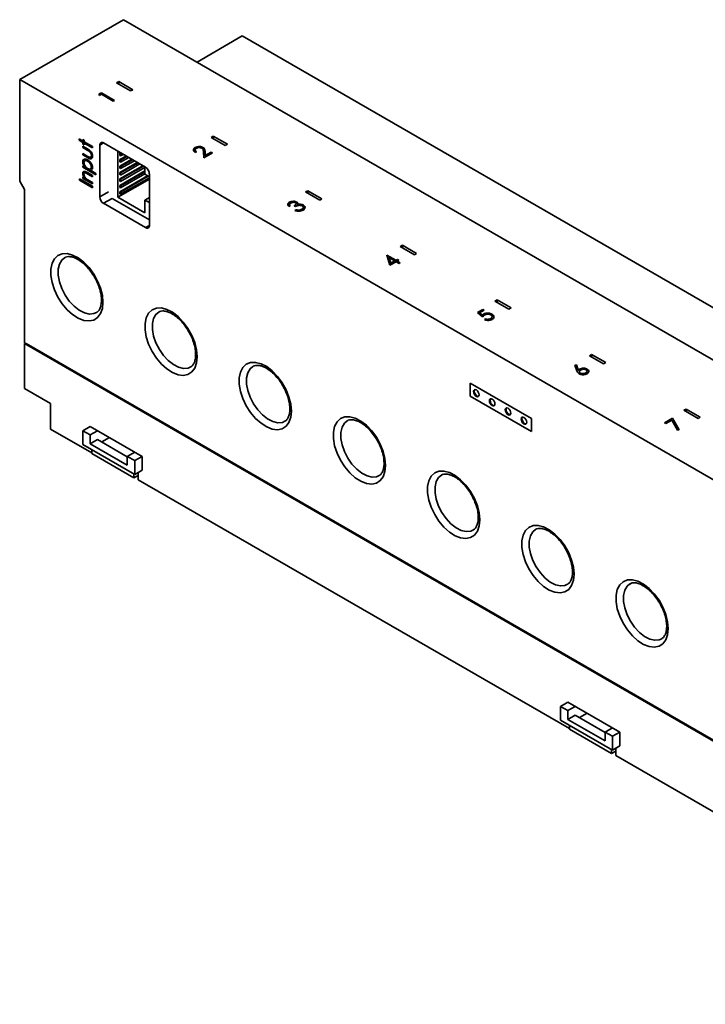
# Paper-space layout 'Blatt1' of a CAD drawing. Header units: millimetres. Extents: x 5 to 589, y 4 to 401.
# Tile 1 of 8: x 5 to 136, y 14 to 201. Entities that reach past the tile are written whole.
import ezdxf

# ---------------------------------------------------------------- set-up
doc = ezdxf.new("R2010")
doc.units = ezdxf.units.MM

psp = doc.layouts.new('Blatt1')

# ---------------------------------------------------------------- linework, layer by layer
at = {"color": 7, "linetype": 'Continuous', "lineweight": 35}
for p, q in [((4.97, 190.01), (24.76, 201.44)), ((239.72, 77.35), (24.76, 201.44)), ((47.39, 198.34), (38.77, 193.36)), ((47.39, 198.34), (262.35, 74.24)), ((4.97, 190.01), (4.97, 170.66)), ((219.93, 65.92), (4.97, 190.01)), ((23.85, 189.64), (23.42, 189.4)), ((23.42, 189.4), (26.11, 187.85)), ((26.53, 188.09), (23.85, 189.64)), ((23.85, 189.15), (23.85, 189.64)), ((26.11, 187.85), (26.53, 188.09)), ((20.08, 187.23), (20.54, 187.49)), ((20.19, 187), (20.08, 187.23)), ((20.11, 187.16), (20.54, 187.41)), ((20.57, 187.22), (20.19, 187)), ((20.54, 187.49), (23.01, 186.06)), ((20.54, 187.41), (20.54, 187.49)), ((20.54, 187.41), (22.94, 186.02)), ((22.79, 185.93), (20.57, 187.22)), ((23.01, 186.06), (22.79, 185.93)), ((16.29, 178.71), (17.02, 178.29)), ((16.29, 178.45), (16.29, 178.71)), ((16.36, 178.49), (16.29, 178.45)), ((17.02, 178.03), (16.29, 178.45)), ((16.36, 178.49), (16.36, 178.67)), ((17.09, 178.07), (16.36, 178.49)), ((17.02, 178.62), (17.24, 178.49)), ((17.02, 178.29), (17.02, 178.62)), ((17.09, 178.33), (17.09, 178.58)), ((17.24, 178.49), (17.24, 178.16)), ((41.88, 179.24), (41.45, 178.99)), ((41.45, 178.99), (44.14, 177.44)), ((44.56, 177.68), (41.88, 179.24)), ((41.88, 178.75), (41.88, 179.24)), ((17.09, 178.33), (17.02, 178.29)), ((17.09, 178.07), (17.02, 178.03)), ((17.02, 177.7), (17.02, 178.03)), ((17.09, 177.74), (17.02, 177.7)), ((17.24, 177.57), (17.02, 177.7)), ((17.02, 177.3), (17.9, 176.79)), ((17.02, 177.04), (17.02, 177.3)), ((17.09, 177.08), (17.02, 177.04)), ((17.85, 176.56), (17.02, 177.04)), ((17.09, 177.74), (17.09, 178.07)), ((17.24, 177.65), (17.09, 177.74)), ((17.09, 177.08), (17.09, 177.26)), ((17.93, 176.6), (17.09, 177.08)), ((17.24, 178.16), (18.82, 177.24)), ((17.31, 177.94), (17.24, 177.9)), ((17.24, 177.9), (17.24, 177.57)), ((18.82, 176.99), (17.24, 177.9)), ((18.82, 177.07), (17.31, 177.94)), ((17.93, 176.6), (17.85, 176.56)), ((18.82, 177.24), (18.82, 176.99)), ((20.95, 177.93), (20.24, 177.52)), ((20.24, 177.52), (20.24, 167.64)), ((28.97, 173.3), (20.95, 177.93)), ((38.43, 176.99), (38.43, 177.07)), ((39.91, 177), (39.91, 177.08)), ((44.14, 177.44), (44.56, 177.68)), ((17.02, 175.91), (17.85, 175.42)), ((17.02, 175.65), (17.02, 175.91)), ((17.09, 175.69), (17.02, 175.65)), ((17.88, 175.15), (17.02, 175.65)), ((17.09, 175.69), (17.09, 175.87)), ((17.95, 175.19), (17.09, 175.69)), ((17.95, 175.19), (17.88, 175.15)), ((18.37, 176.31), (18.3, 176.27)), ((18.49, 175.22), (18.58, 175.27)), ((18.7, 175.58), (18.63, 175.54)), ((23.67, 176.36), (23.67, 167.58)), ((24.2, 176.05), (24.07, 175.98)), ((24.07, 175.98), (24.07, 175.57)), ((24.21, 175.9), (24.07, 175.98)), ((24.21, 175.49), (24.07, 175.57)), ((25.26, 175.44), (24.07, 174.75)), ((26.32, 174.83), (24.07, 173.53)), ((24.07, 174.75), (24.07, 174.34)), ((24.21, 174.67), (24.07, 174.75)), ((24.34, 175.97), (24.21, 175.9)), ((24.21, 175.9), (24.21, 175.49)), ((24.21, 175.49), (24.69, 175.76)), ((25.4, 175.36), (24.21, 174.67)), ((24.21, 174.26), (25.75, 175.15)), ((26.46, 174.74), (24.21, 173.45)), ((24.21, 174.67), (24.21, 174.26)), ((38.67, 176.26), (38.44, 176.13)), ((40.06, 175.09), (40, 176.23)), ((41.74, 176.06), (40.06, 175.09)), ((40.3, 176.28), (40.34, 175.54)), ((40.3, 176.2), (40.3, 176.28)), ((40.3, 176.2), (40.34, 175.46)), ((40.34, 175.54), (41.49, 176.2)), ((40.34, 175.46), (41.49, 176.12)), ((40.34, 175.46), (40.34, 175.54)), ((41.49, 176.2), (41.74, 176.06)), ((41.49, 176.12), (41.49, 176.2)), ((41.49, 176.12), (41.67, 176.02)), ((17.06, 174.35), (16.98, 174.31)), ((17.02, 173.56), (17.35, 173.37)), ((17.02, 173.3), (17.02, 173.56)), ((17.09, 173.35), (17.02, 173.3)), ((19.49, 171.88), (17.02, 173.3)), ((17.09, 173.35), (17.09, 173.52)), ((19.49, 171.96), (17.09, 173.35)), ((17.42, 173.41), (17.35, 173.37)), ((17.99, 174.51), (17.92, 174.47)), ((18.77, 172.86), (18.57, 172.75)), ((18.7, 173.38), (18.63, 173.34)), ((24.21, 174.26), (24.07, 174.34)), ((24.07, 172.3), (27.38, 174.21)), ((24.07, 171.08), (28.44, 173.6)), ((24.07, 173.53), (24.07, 173.12)), ((24.21, 173.45), (24.07, 173.53)), ((24.21, 173.04), (24.07, 173.12)), ((24.21, 173.04), (26.82, 174.54)), ((24.21, 172.22), (27.52, 174.13)), ((27.88, 173.93), (24.21, 171.81)), ((24.21, 171), (28.58, 173.52)), ((24.21, 173.45), (24.21, 173.04)), ((28.83, 173.25), (24.21, 170.59)), ((28.83, 171.95), (28.83, 173.38)), ((16.35, 171.09), (18.82, 169.66)), ((16.35, 170.83), (16.35, 171.09)), ((16.42, 170.87), (16.42, 171.05)), ((17.06, 172.18), (16.98, 172.14)), ((17.02, 171.44), (17.34, 171.25)), ((17.02, 171.18), (17.02, 171.44)), ((17.09, 171.22), (17.02, 171.18)), ((18.82, 170.14), (17.02, 171.18)), ((17.09, 171.22), (17.09, 171.4)), ((18.82, 170.22), (17.09, 171.22)), ((17.39, 172.27), (17.3, 172.22)), ((17.41, 171.29), (17.34, 171.25)), ((17.63, 172.25), (17.56, 172.21)), ((17.9, 172.28), (18.82, 171.75)), ((18.04, 172.02), (17.97, 171.98)), ((18.82, 171.49), (17.97, 171.98)), ((18.82, 171.57), (18.04, 172.02)), ((18.57, 172.75), (18.5, 172.71)), ((18.5, 172.71), (19.49, 172.13)), ((18.82, 171.75), (18.82, 171.49)), ((19.49, 172.13), (19.49, 171.88)), ((29.68, 171.05), (23.67, 167.58)), ((24.07, 169.85), (28.83, 172.6)), ((24.07, 171.89), (24.07, 172.3)), ((24.21, 172.22), (24.07, 172.3)), ((24.21, 171.81), (24.07, 171.89)), ((24.07, 168.63), (29.33, 171.66)), ((24.07, 170.67), (24.07, 171.08)), ((24.21, 171), (24.07, 171.08)), ((24.21, 169.77), (28.83, 172.44)), ((24.21, 171.81), (24.21, 172.22)), ((28.83, 172.03), (24.21, 169.36)), ((24.21, 168.55), (29.47, 171.58)), ((29.68, 171.29), (24.21, 168.14)), ((24.21, 170.59), (24.21, 171)), ((29.68, 171.46), (28.83, 171.95)), ((29.68, 162.19), (29.68, 172.07)), ((4.97, 170.66), (5.88, 169.07)), ((5.88, 169.07), (5.88, 139.84)), ((16.42, 170.87), (16.35, 170.83)), ((18.82, 169.4), (16.35, 170.83)), ((18.82, 169.48), (16.42, 170.87)), ((18.17, 170.77), (18.82, 170.39)), ((18.82, 170.39), (18.82, 170.14)), ((18.82, 169.66), (18.82, 169.4)), ((24.21, 170.59), (24.07, 170.67)), ((24.07, 169.45), (24.07, 169.85)), ((24.21, 169.77), (24.07, 169.85)), ((24.21, 169.36), (24.07, 169.45)), ((24.21, 169.36), (24.21, 169.77)), ((21.87, 168.58), (20.24, 167.64)), ((22.57, 167.35), (20.95, 166.42)), ((22.57, 167.35), (29.68, 163.25)), ((23.67, 167.58), (28.83, 164.6)), ((24.07, 168.22), (24.07, 168.63)), ((24.21, 168.55), (24.07, 168.63)), ((24.21, 168.14), (24.07, 168.22)), ((24.21, 168.14), (24.21, 168.55)), ((29.68, 167.54), (28.83, 167.05)), ((59.91, 168.83), (59.48, 168.58)), ((59.48, 168.58), (62.17, 167.03)), ((62.59, 167.27), (59.91, 168.83)), ((59.91, 168.34), (59.91, 168.83)), ((62.17, 167.03), (62.59, 167.27)), ((20.95, 166.42), (28.97, 161.78)), ((28.83, 164.6), (28.83, 167.05)), ((28.83, 167.05), (29.68, 166.56)), ((56.51, 165.96), (56.28, 165.83)), ((56.39, 166.54), (56.39, 166.62)), ((56.42, 166.19), (56.42, 166.09)), ((56.42, 166.1), (56.48, 165.94)), ((57.55, 165.79), (57.3, 165.94)), ((57.66, 166.26), (57.66, 166.36)), ((57.75, 166.59), (57.75, 166.67)), ((57.97, 166.13), (57.97, 166.21)), ((58.45, 166.16), (58.45, 166.24)), ((58.73, 165.18), (58.73, 165.27)), ((59.04, 165.99), (59.04, 166.07)), ((57.43, 165.06), (57.65, 165.19)), ((57.52, 165.03), (57.65, 165.11)), ((57.65, 165.11), (57.65, 165.19)), ((58.19, 165.02), (58.19, 165.1)), ((29.68, 162.19), (28.97, 161.78)), ((77.94, 158.42), (77.51, 158.17)), ((77.51, 158.17), (80.2, 156.62)), ((80.63, 156.87), (77.94, 158.42)), ((77.94, 157.93), (77.94, 158.42)), ((74.94, 156.51), (74.98, 156.54)), ((75.55, 154.6), (74.94, 156.51)), ((74.96, 156.44), (74.98, 156.46)), ((74.98, 156.54), (76.7, 155.55)), ((74.98, 156.46), (74.98, 156.54)), ((74.98, 156.46), (76.7, 155.47)), ((75.4, 156.04), (75.74, 155)), ((76.47, 155.42), (75.4, 156.04)), ((75.4, 155.96), (75.4, 156.04)), ((75.4, 155.96), (75.74, 154.91)), ((80.2, 156.62), (80.63, 156.87)), ((76.73, 155.27), (75.55, 154.6)), ((75.74, 155), (76.47, 155.42)), ((75.74, 154.91), (76.47, 155.34)), ((75.74, 154.91), (75.74, 155)), ((76.47, 155.34), (76.47, 155.42)), ((76.7, 155.55), (76.98, 155.71)), ((76.7, 155.47), (76.98, 155.63)), ((76.7, 155.47), (76.7, 155.55)), ((77.3, 154.94), (76.73, 155.27)), ((77.24, 155.57), (76.95, 155.4)), ((76.95, 155.4), (77.52, 155.07)), ((76.95, 155.32), (76.95, 155.4)), ((76.95, 155.32), (77.45, 155.03)), ((76.98, 155.71), (77.24, 155.57)), ((76.98, 155.63), (76.98, 155.71)), ((76.98, 155.63), (77.16, 155.53)), ((77.52, 155.07), (77.3, 154.94)), ((95.97, 148.01), (95.55, 147.76)), ((95.55, 147.76), (98.23, 146.21)), ((98.66, 146.46), (95.97, 148.01)), ((95.97, 147.52), (95.97, 148.01)), ((92.22, 145.6), (93.24, 146.18)), ((93.2, 144.74), (92.22, 145.6)), ((92.28, 145.55), (93.24, 146.1)), ((93.49, 146.04), (92.65, 145.55)), ((92.65, 145.55), (93.17, 145.1)), ((92.65, 145.47), (92.65, 145.55)), ((92.65, 145.47), (93.17, 145.02)), ((93.17, 145.02), (93.17, 145.1)), ((93.24, 146.18), (93.49, 146.04)), ((93.24, 146.1), (93.24, 146.18)), ((93.24, 146.1), (93.42, 146)), ((93.41, 145.21), (93.41, 145.3)), ((95, 145.2), (95, 145.28)), ((98.23, 146.21), (98.66, 146.46)), ((93.55, 144.24), (93.78, 144.37)), ((93.64, 144.21), (93.78, 144.29)), ((93.78, 144.29), (93.78, 144.37)), ((94.77, 144.35), (94.77, 144.43)), ((220.84, 15.74), (5.88, 139.84)), ((6.03, 139.75), (5.88, 139.67)), ((5.88, 139.67), (220.84, 15.58)), ((5.88, 139.67), (5.88, 131.1)), ((6.17, 139.67), (220.84, 15.74)), ((6.17, 139.67), (6.17, 139.67)), ((114, 137.6), (113.58, 137.35)), ((113.58, 137.35), (116.26, 135.8)), ((116.69, 136.05), (114, 137.6)), ((114, 137.11), (114, 137.6)), ((110.79, 135.57), (111.1, 135.59)), ((111.18, 134.5), (110.79, 135.57)), ((110.82, 135.49), (111.1, 135.51)), ((111.1, 135.59), (111.44, 134.64)), ((111.1, 135.51), (111.1, 135.59)), ((111.1, 135.51), (111.44, 134.56)), ((116.26, 135.8), (116.69, 136.05)), ((111.44, 134.56), (111.44, 134.64)), ((111.68, 134.72), (111.68, 134.8)), ((111.85, 133.96), (111.85, 134.04)), ((112.89, 133.99), (112.89, 134.07)), ((113.14, 134.72), (113.14, 134.8)), ((102.51, 125.37), (90.84, 132.11)), ((90.84, 132.11), (90.84, 129.66)), ((10.83, 128.24), (5.88, 131.1)), ((90.84, 129.66), (102.51, 122.92)), ((10.83, 123.34), (10.83, 128.24)), ((132.03, 127.19), (131.61, 126.94)), ((131.61, 126.94), (134.3, 125.39)), ((134.72, 125.64), (132.03, 127.19)), ((132.03, 126.7), (132.03, 127.19)), ((102.51, 122.92), (102.51, 125.37)), ((127.9, 124.56), (129.43, 125.44)), ((128.16, 124.41), (127.9, 124.56)), ((127.97, 124.52), (129.43, 125.36)), ((129.3, 125.08), (128.16, 124.41)), ((130.37, 123.17), (129.3, 125.08)), ((129.43, 125.44), (130.66, 123.22)), ((129.43, 125.36), (129.43, 125.44)), ((129.43, 125.36), (130.62, 123.22)), ((134.3, 125.39), (134.72, 125.64)), ((18.69, 118.81), (10.83, 123.34)), ((18.4, 123.87), (16.99, 123.06)), ((16.99, 120.44), (16.99, 123.06)), ((16.99, 123.06), (18.4, 122.24)), ((28.3, 118.16), (18.4, 123.87)), ((19.81, 123.06), (18.4, 122.24)), ((18.4, 120.55), (18.4, 122.24)), ((130.66, 123.22), (130.37, 123.17)), ((26.89, 114.73), (16.99, 120.44)), ((18.4, 120.55), (19.81, 121.36)), ((25.47, 116.46), (18.4, 120.55)), ((25.47, 118.1), (19.81, 121.36)), ((22.08, 121.75), (20.61, 120.9)), ((18.69, 119.46), (18.69, 118.73)), ((18.69, 118.73), (26.75, 114.08)), ((25.47, 118.16), (26.89, 118.97)), ((25.47, 116.46), (25.47, 118.16)), ((25.47, 118.16), (26.89, 117.34)), ((28.3, 118.16), (26.89, 117.34)), ((26.89, 117.34), (26.89, 114.73)), ((28.3, 115.55), (28.3, 118.16)), ((26.75, 114.81), (26.75, 114.08)), ((28.3, 115.55), (26.89, 114.73)), ((27.52, 113.71), (27.52, 115.1)), ((27.52, 114.52), (26.75, 114.08)), ((109.76, 66.23), (27.52, 113.71)), ((109.48, 71.3), (108.06, 70.48)), ((108.06, 67.87), (108.06, 70.48)), ((108.06, 70.48), (109.48, 69.66)), ((119.38, 65.58), (109.48, 71.3)), ((110.89, 70.48), (109.48, 69.66)), ((109.48, 67.97), (109.48, 69.66)), ((117.96, 62.15), (108.06, 67.87)), ((109.48, 67.97), (110.89, 68.79)), ((116.55, 63.89), (109.48, 67.97)), ((116.55, 65.52), (110.89, 68.79)), ((113.15, 69.17), (111.69, 68.33)), ((109.76, 66.89), (109.76, 66.15)), ((109.76, 66.15), (117.82, 61.5)), ((116.55, 65.58), (117.96, 66.4)), ((116.55, 63.89), (116.55, 65.58)), ((116.55, 65.58), (117.96, 64.77)), ((119.38, 65.58), (117.96, 64.77)), ((117.96, 64.77), (117.96, 62.15)), ((119.38, 62.97), (119.38, 65.58)), ((117.82, 62.23), (117.82, 61.5)), ((119.38, 62.97), (117.96, 62.15)), ((118.6, 61.13), (118.6, 62.52)), ((118.6, 61.95), (117.82, 61.5)), ((200.84, 13.66), (118.6, 61.13))]:
    psp.add_line(p, q, dxfattribs=at)
at = {"color": 7, "linetype": 'Continuous', "lineweight": 35, "flags": 128}
for points in [[(20.84, 147.53), (20.72, 146.36), (20.38, 145.38), (19.82, 144.64), (19.08, 144.16), (18.19, 143.98), (17.19, 144.09), (16.12, 144.51), (15.05, 145.2), (14.01, 146.13), (13.06, 147.26), (12.24, 148.54), (11.58, 149.91), (11.13, 151.3), (10.9, 152.65), (10.9, 153.89), (11.13, 154.98), (11.58, 155.84), (12.24, 156.46), (13.06, 156.79), (14.01, 156.82), (15.05, 156.56), (16.12, 156), (17.19, 155.19), (18.19, 154.15), (19.08, 152.93), (19.82, 151.6), (20.38, 150.22), (20.72, 148.84), (20.84, 147.53)], [(13.51, 156.04), (12.99, 155.6), (12.54, 154.83), (12.31, 153.85), (12.31, 152.7), (12.54, 151.45), (12.99, 150.17), (13.63, 148.92), (14.42, 147.78), (15.33, 146.79), (16.31, 146.03), (17.3, 145.52), (18.26, 145.3), (19.12, 145.38), (19.62, 145.6)], [(38.8, 137.16), (38.68, 135.99), (38.34, 135.01), (37.78, 134.27), (37.04, 133.79), (36.15, 133.61), (35.15, 133.73), (34.09, 134.14), (33.01, 134.83), (31.97, 135.76), (31.02, 136.89), (30.2, 138.17), (29.54, 139.54), (29.09, 140.93), (28.86, 142.28), (28.86, 143.53), (29.09, 144.61), (29.54, 145.48), (30.2, 146.09), (31.02, 146.42), (31.97, 146.46), (33.01, 146.19), (34.09, 145.63), (35.15, 144.82), (36.15, 143.78), (37.04, 142.57), (37.78, 141.23), (38.34, 139.85), (38.68, 138.47), (38.8, 137.16)], [(31.47, 145.67), (30.95, 145.23), (30.5, 144.46), (30.27, 143.48), (30.27, 142.33), (30.5, 141.08), (30.95, 139.8), (31.59, 138.55), (32.38, 137.41), (33.3, 136.43), (34.27, 135.66), (35.27, 135.16), (36.22, 134.94), (37.08, 135.01), (37.58, 135.23)], [(56.76, 126.8), (56.64, 125.63), (56.3, 124.64), (55.74, 123.9), (55, 123.42), (54.11, 123.24), (53.11, 123.36), (52.05, 123.77), (50.97, 124.46), (49.93, 125.39), (48.98, 126.52), (48.16, 127.8), (47.5, 129.17), (47.05, 130.56), (46.82, 131.91), (46.82, 133.16), (47.05, 134.24), (47.5, 135.11), (48.16, 135.72), (48.98, 136.05), (49.93, 136.09), (50.97, 135.82), (52.05, 135.27), (53.11, 134.45), (54.11, 133.41), (55, 132.2), (55.74, 130.87), (56.3, 129.48), (56.64, 128.1), (56.76, 126.8)], [(49.43, 135.31), (48.91, 134.86), (48.46, 134.09), (48.23, 133.11), (48.23, 131.96), (48.46, 130.71), (48.91, 129.43), (49.55, 128.18), (50.34, 127.04), (51.26, 126.06), (52.23, 125.29), (53.23, 124.79), (54.18, 124.57), (55.04, 124.64), (55.54, 124.86)], [(92.55, 129.9), (92.51, 130.16), (92.39, 130.42), (92.22, 130.65), (92.02, 130.82), (91.82, 130.89), (91.64, 130.85), (91.53, 130.72), (91.49, 130.51), (91.53, 130.25), (91.64, 129.99), (91.82, 129.75), (92.02, 129.59), (92.22, 129.52), (92.39, 129.55), (92.51, 129.69), (92.55, 129.9)], [(91.72, 130.88), (91.67, 130.8), (91.63, 130.59), (91.67, 130.33), (91.78, 130.07), (91.96, 129.84), (92.16, 129.67), (92.36, 129.6), (92.46, 129.61)], [(95.57, 128.15), (95.53, 128.41), (95.42, 128.67), (95.24, 128.91), (95.04, 129.07), (94.84, 129.14), (94.67, 129.11), (94.55, 128.98), (94.51, 128.76), (94.55, 128.51), (94.67, 128.24), (94.84, 128.01), (95.04, 127.85), (95.24, 127.78), (95.42, 127.81), (95.53, 127.94), (95.57, 128.15)], [(94.74, 129.14), (94.69, 129.06), (94.65, 128.85), (94.69, 128.59), (94.81, 128.32), (94.98, 128.09), (95.18, 127.93), (95.39, 127.86), (95.48, 127.86)], [(98.6, 126.41), (98.56, 126.66), (98.44, 126.93), (98.27, 127.16), (98.07, 127.33), (97.86, 127.4), (97.69, 127.36), (97.58, 127.23), (97.54, 127.02), (97.58, 126.76), (97.69, 126.5), (97.86, 126.26), (98.07, 126.1), (98.27, 126.03), (98.44, 126.06), (98.56, 126.2), (98.6, 126.41)], [(97.77, 127.39), (97.72, 127.31), (97.68, 127.1), (97.72, 126.84), (97.83, 126.58), (98, 126.35), (98.21, 126.18), (98.41, 126.11), (98.5, 126.12)], [(74.72, 116.43), (74.6, 115.26), (74.26, 114.28), (73.7, 113.53), (72.96, 113.05), (72.07, 112.87), (71.07, 112.99), (70.01, 113.4), (68.93, 114.09), (67.89, 115.02), (66.94, 116.16), (66.12, 117.44), (65.46, 118.8), (65.01, 120.19), (64.78, 121.54), (64.78, 122.79), (65.01, 123.87), (65.46, 124.74), (66.12, 125.35), (66.94, 125.69), (67.89, 125.72), (68.93, 125.45), (70.01, 124.9), (71.07, 124.08), (72.07, 123.04), (72.96, 121.83), (73.7, 120.5), (74.26, 119.11), (74.6, 117.73), (74.72, 116.43)], [(67.39, 124.94), (66.87, 124.49), (66.42, 123.72), (66.19, 122.74), (66.19, 121.59), (66.42, 120.34), (66.87, 119.06), (67.51, 117.82), (68.3, 116.67), (69.22, 115.69), (70.19, 114.93), (71.19, 114.42), (72.14, 114.2), (73, 114.28), (73.5, 114.49)], [(101.62, 124.66), (101.58, 124.92), (101.46, 125.18), (101.29, 125.42), (101.09, 125.58), (100.89, 125.65), (100.71, 125.62), (100.6, 125.48), (100.56, 125.27), (100.6, 125.02), (100.71, 124.75), (100.89, 124.52), (101.09, 124.35), (101.29, 124.28), (101.46, 124.32), (101.58, 124.45), (101.62, 124.66)], [(100.79, 125.65), (100.74, 125.57), (100.7, 125.36), (100.74, 125.1), (100.86, 124.83), (101.03, 124.6), (101.23, 124.44), (101.43, 124.37), (101.53, 124.37)], [(92.68, 106.06), (92.57, 104.89), (92.22, 103.91), (91.67, 103.16), (90.92, 102.69), (90.03, 102.5), (89.03, 102.62), (87.97, 103.03), (86.89, 103.72), (85.85, 104.65), (84.9, 105.79), (84.08, 107.07), (83.43, 108.44), (82.97, 109.83), (82.74, 111.18), (82.74, 112.42), (82.97, 113.5), (83.43, 114.37), (84.08, 114.99), (84.9, 115.32), (85.85, 115.35), (86.89, 115.08), (87.97, 114.53), (89.03, 113.71), (90.03, 112.68), (90.92, 111.46), (91.67, 110.13), (92.22, 108.74), (92.57, 107.36), (92.68, 106.06)], [(85.35, 114.57), (84.83, 114.12), (84.38, 113.36), (84.15, 112.37), (84.15, 111.22), (84.38, 109.98), (84.83, 108.69), (85.47, 107.45), (86.26, 106.3), (87.18, 105.32), (88.16, 104.56), (89.15, 104.05), (90.1, 103.83), (90.96, 103.91), (91.46, 104.12)], [(110.64, 95.69), (110.53, 94.52), (110.18, 93.54), (109.63, 92.79), (108.88, 92.32), (107.99, 92.13), (106.99, 92.25), (105.93, 92.66), (104.85, 93.35), (103.81, 94.29), (102.86, 95.42), (102.04, 96.7), (101.39, 98.07), (100.93, 99.46), (100.7, 100.81), (100.7, 102.05), (100.93, 103.13), (101.39, 104), (102.04, 104.62), (102.86, 104.95), (103.81, 104.98), (104.85, 104.71), (105.93, 104.16), (106.99, 103.35), (107.99, 102.31), (108.88, 101.09), (109.63, 99.76), (110.18, 98.37), (110.53, 97), (110.64, 95.69)], [(103.31, 104.2), (102.79, 103.75), (102.34, 102.99), (102.12, 102), (102.12, 100.86), (102.34, 99.61), (102.79, 98.33), (103.43, 97.08), (104.23, 95.93), (105.14, 94.95), (106.12, 94.19), (107.11, 93.68), (108.06, 93.46), (108.92, 93.54), (109.42, 93.76)], [(128.6, 85.32), (128.49, 84.15), (128.14, 83.17), (127.59, 82.43), (126.85, 81.95), (125.95, 81.77), (124.95, 81.88), (123.89, 82.3), (122.81, 82.99), (121.77, 83.92), (120.82, 85.05), (120, 86.33), (119.35, 87.7), (118.89, 89.09), (118.66, 90.44), (118.66, 91.68), (118.89, 92.77), (119.35, 93.63), (120, 94.25), (120.82, 94.58), (121.77, 94.61), (122.81, 94.35), (123.89, 93.79), (124.95, 92.98), (125.95, 91.94), (126.85, 90.72), (127.59, 89.39), (128.14, 88.01), (128.49, 86.63), (128.6, 85.32)], [(121.27, 93.83), (120.75, 93.39), (120.3, 92.62), (120.08, 91.63), (120.08, 90.49), (120.3, 89.24), (120.75, 87.96), (121.39, 86.71), (122.19, 85.57), (123.1, 84.58), (124.08, 83.82), (125.07, 83.31), (126.02, 83.09), (126.88, 83.17), (127.38, 83.39)]]:
    psp.add_lwpolyline(points, dxfattribs=at)
at = {"color": 7, "linetype": 'Continuous', "lineweight": 35}
for centre, radius, start, end in [((20.67, 177.59), 0.437, 50.7967, 189.214), ((28.14, 172), 1.54, 2.6055, 57.3945), ((21.77, 167.71), 1.54, 182.6055, 237.3945), ((29.25, 162.12), 0.437, 230.7967, 9.214)]:
    psp.add_arc(centre, radius, start, end, dxfattribs=at)
for points, knots in [([(18.3, 176.27), (18.21, 176.33), (18.07, 176.44), (17.92, 176.52), (17.85, 176.56)], [0, 0, 0, 0, 0.55951, 1, 1, 1, 1]), ([(17.9, 176.79), (18.02, 176.71), (18.28, 176.56), (18.62, 176.21), (18.83, 175.78), (18.85, 175.53), (18.86, 175.41)], [0, 0, 0, 0, 0.281563, 0.560501, 0.779869, 1, 1, 1, 1]), ([(18.37, 176.31), (18.28, 176.37), (18.14, 176.48), (17.99, 176.56), (17.93, 176.6)], [0, 0, 0, 0, 0.55951, 1, 1, 1, 1]), ([(38.44, 176.13), (38.34, 176.21), (38.13, 176.36), (38.06, 176.64), (38.17, 176.89), (38.34, 177.01), (38.43, 177.07)], [0, 0, 0, 0, 0.280029, 0.559515, 0.779668, 1, 1, 1, 1]), ([(38.13, 176.45), (38.11, 176.49), (38.07, 176.61), (38.17, 176.81), (38.34, 176.93), (38.43, 176.99)], [0, 0, 0, 0, 0.229169, 0.614427, 1, 1, 1, 1]), ([(38.67, 176.92), (38.59, 176.86), (38.44, 176.76), (38.4, 176.56), (38.5, 176.39), (38.61, 176.3), (38.67, 176.26)], [0, 0, 0, 0, 0.279693, 0.55878, 0.779138, 1, 1, 1, 1]), ([(38.46, 176.6), (38.44, 176.56), (38.41, 176.46), (38.5, 176.3), (38.61, 176.22), (38.67, 176.18)], [0, 0, 0, 0, 0.301838, 0.65052, 1, 1, 1, 1]), ([(38.43, 177.07), (38.55, 177.13), (38.79, 177.24), (39.23, 177.27), (39.63, 177.21), (39.82, 177.12), (39.91, 177.08)], [0, 0, 0, 0, 0.279891, 0.559188, 0.779573, 1, 1, 1, 1]), ([(38.43, 176.99), (38.55, 177.05), (38.79, 177.16), (39.23, 177.19), (39.63, 177.13), (39.82, 177.04), (39.91, 177)], [0, 0, 0, 0, 0.279891, 0.559188, 0.779573, 1, 1, 1, 1]), ([(39.71, 176.94), (39.62, 176.98), (39.45, 177.05), (39.13, 177.06), (38.86, 177.02), (38.73, 176.95), (38.67, 176.92)], [0, 0, 0, 0, 0.279126, 0.558978, 0.77935, 1, 1, 1, 1]), ([(40, 176.23), (39.99, 176.37), (39.99, 176.56), (39.89, 176.81), (39.77, 176.9), (39.71, 176.94)], [0, 0, 0, 0, 0.560717, 0.780532, 1, 1, 1, 1]), ([(39.91, 177.08), (40, 177.02), (40.17, 176.89), (40.27, 176.61), (40.29, 176.4), (40.3, 176.28)], [0, 0, 0, 0, 0.279291, 0.559158, 1, 1, 1, 1]), ([(39.91, 177), (40, 176.93), (40.17, 176.81), (40.27, 176.52), (40.29, 176.32), (40.3, 176.2)], [0, 0, 0, 0, 0.279291, 0.559158, 1, 1, 1, 1]), ([(16.98, 174.31), (17, 174.45), (17.04, 174.73), (17.31, 174.87), (17.61, 174.88), (17.81, 174.78), (17.92, 174.73)], [0, 0, 0, 0, 0.278744, 0.558615, 0.779193, 1, 1, 1, 1]), ([(17.06, 174.35), (17.07, 174.5), (17.08, 174.69), (17.2, 174.76), (17.22, 174.77)], [0, 0, 0, 0, 0.785161, 1, 1, 1, 1]), ([(17.85, 175.42), (17.93, 175.38), (18.08, 175.29), (18.22, 175.24), (18.28, 175.21)], [0, 0, 0, 0, 0.560269, 1, 1, 1, 1]), ([(18.86, 175.41), (18.85, 175.28), (18.83, 175.09), (18.69, 174.95), (18.51, 174.89), (18.23, 174.96), (18, 175.09), (17.88, 175.15)], [0, 0, 0, 0, 0.248989, 0.374252, 0.499547, 0.748999, 1, 1, 1, 1]), ([(17.92, 174.73), (18.05, 174.64), (18.31, 174.46), (18.61, 174.05), (18.82, 173.61), (18.84, 173.36), (18.86, 173.24)], [0, 0, 0, 0, 0.280198, 0.560057, 0.780114, 1, 1, 1, 1]), ([(18.65, 174.96), (18.64, 174.96), (18.55, 174.92), (18.29, 175.01), (18.07, 175.13), (17.95, 175.19)], [0, 0, 0, 0, 0.054531, 0.525802, 1, 1, 1, 1]), ([(18.28, 175.21), (18.33, 175.2), (18.45, 175.18), (18.56, 175.26), (18.63, 175.39), (18.63, 175.49), (18.63, 175.54)], [0, 0, 0, 0, 0.2798962, 0.5593484, 0.7795954, 1, 1, 1, 1]), ([(18.63, 175.54), (18.63, 175.61), (18.62, 175.75), (18.53, 175.96), (18.42, 176.14), (18.34, 176.22), (18.3, 176.27)], [0, 0, 0, 0, 0.279969, 0.559548, 0.779783, 1, 1, 1, 1]), ([(18.7, 175.58), (18.7, 175.65), (18.69, 175.79), (18.61, 176), (18.49, 176.18), (18.41, 176.27), (18.37, 176.31)], [0, 0, 0, 0, 0.279969, 0.559548, 0.779783, 1, 1, 1, 1]), ([(18.56, 175.28), (18.59, 175.29), (18.65, 175.32), (18.7, 175.43), (18.7, 175.53), (18.7, 175.58)], [0, 0, 0, 0, 0.258332, 0.629033, 1, 1, 1, 1]), ([(17.35, 173.37), (17.23, 173.54), (17.03, 173.85), (17, 174.17), (16.98, 174.31)], [0, 0, 0, 0, 0.55916, 1, 1, 1, 1]), ([(17.42, 173.41), (17.31, 173.58), (17.1, 173.89), (17.07, 174.21), (17.06, 174.35)], [0, 0, 0, 0, 0.55916, 1, 1, 1, 1]), ([(17.92, 174.47), (17.82, 174.51), (17.62, 174.6), (17.39, 174.57), (17.23, 174.42), (17.22, 174.25), (17.21, 174.17)], [0, 0, 0, 0, 0.280151, 0.560045, 0.780168, 1, 1, 1, 1]), ([(17.21, 174.17), (17.22, 174.04), (17.25, 173.8), (17.46, 173.45), (17.69, 173.19), (17.85, 173.09), (17.92, 173.04)], [0, 0, 0, 0, 0.278744, 0.558408, 0.77902, 1, 1, 1, 1]), ([(17.99, 174.51), (17.89, 174.55), (17.7, 174.64), (17.48, 174.63), (17.41, 174.53), (17.39, 174.51)], [0, 0, 0, 0, 0.41789, 0.835397, 1, 1, 1, 1]), ([(18.63, 173.34), (18.62, 173.47), (18.59, 173.71), (18.38, 174.06), (18.15, 174.31), (17.99, 174.42), (17.92, 174.47)], [0, 0, 0, 0, 0.278679, 0.55827, 0.779157, 1, 1, 1, 1]), ([(17.92, 173.04), (18.02, 172.99), (18.22, 172.9), (18.46, 172.94), (18.6, 173.09), (18.62, 173.26), (18.63, 173.34)], [0, 0, 0, 0, 0.280358, 0.559836, 0.780092, 1, 1, 1, 1]), ([(18.7, 173.38), (18.69, 173.51), (18.66, 173.75), (18.45, 174.1), (18.22, 174.35), (18.07, 174.46), (17.99, 174.51)], [0, 0, 0, 0, 0.278679, 0.55827, 0.779157, 1, 1, 1, 1]), ([(18.86, 173.24), (18.85, 173.16), (18.84, 173), (18.72, 172.8), (18.58, 172.74), (18.5, 172.71)], [0, 0, 0, 0, 0.280225, 0.56037, 1, 1, 1, 1]), ([(18.59, 173.07), (18.61, 173.1), (18.69, 173.16), (18.7, 173.3), (18.7, 173.38)], [0, 0, 0, 0, 0.352495, 1, 1, 1, 1]), ([(16.98, 172.14), (16.99, 172.19), (17, 172.31), (17.06, 172.43), (17.17, 172.51), (17.43, 172.55), (17.69, 172.4), (17.9, 172.28)], [0, 0, 0, 0, 0.1253341, 0.2506447, 0.3760633, 0.5014655, 1, 1, 1, 1]), ([(17.34, 171.25), (17.23, 171.41), (17.03, 171.7), (17, 172), (16.98, 172.14)], [0, 0, 0, 0, 0.559927, 1, 1, 1, 1]), ([(17.06, 172.18), (17.06, 172.24), (17.07, 172.35), (17.12, 172.43), (17.14, 172.46)], [0, 0, 0, 0, 0.501683, 1, 1, 1, 1]), ([(17.41, 171.29), (17.3, 171.45), (17.1, 171.74), (17.07, 172.05), (17.06, 172.18)], [0, 0, 0, 0, 0.559927, 1, 1, 1, 1]), ([(17.56, 172.21), (17.51, 172.23), (17.4, 172.27), (17.28, 172.23), (17.21, 172.11), (17.21, 172.02), (17.21, 171.97)], [0, 0, 0, 0, 0.280312, 0.55901, 0.779316, 1, 1, 1, 1]), ([(17.21, 171.97), (17.22, 171.88), (17.24, 171.7), (17.41, 171.37), (17.58, 171.19), (17.69, 171.08)], [0, 0, 0, 0, 0.2798914, 0.5607477, 1, 1, 1, 1]), ([(17.63, 172.25), (17.58, 172.27), (17.48, 172.31), (17.41, 172.27), (17.38, 172.26)], [0, 0, 0, 0, 0.577852, 1, 1, 1, 1]), ([(17.97, 171.98), (17.9, 172.03), (17.76, 172.11), (17.62, 172.18), (17.56, 172.21)], [0, 0, 0, 0, 0.560074, 1, 1, 1, 1]), ([(18.04, 172.02), (17.97, 172.07), (17.83, 172.15), (17.69, 172.22), (17.63, 172.25)], [0, 0, 0, 0, 0.560074, 1, 1, 1, 1]), ([(17.69, 171.08), (17.78, 171.02), (17.94, 170.9), (18.1, 170.81), (18.17, 170.77)], [0, 0, 0, 0, 0.5597325, 1, 1, 1, 1]), ([(56.28, 165.83), (56.22, 165.9), (56.09, 166.04), (56.06, 166.27), (56.17, 166.48), (56.32, 166.57), (56.39, 166.62)], [0, 0, 0, 0, 0.280288, 0.55968, 0.779747, 1, 1, 1, 1]), ([(56.11, 166.03), (56.09, 166.09), (56.07, 166.21), (56.17, 166.4), (56.32, 166.49), (56.39, 166.54)], [0, 0, 0, 0, 0.317291, 0.658501, 1, 1, 1, 1]), ([(56.39, 166.62), (56.5, 166.67), (56.72, 166.78), (57.12, 166.82), (57.49, 166.79), (57.66, 166.71), (57.75, 166.67)], [0, 0, 0, 0, 0.280085, 0.559868, 0.780099, 1, 1, 1, 1]), ([(56.39, 166.54), (56.5, 166.59), (56.72, 166.7), (57.12, 166.74), (57.49, 166.71), (57.66, 166.63), (57.75, 166.59)], [0, 0, 0, 0, 0.280085, 0.559868, 0.780099, 1, 1, 1, 1]), ([(56.64, 166.48), (56.58, 166.44), (56.47, 166.36), (56.39, 166.17), (56.46, 166.04), (56.51, 165.96)], [0, 0, 0, 0, 0.280636, 0.560364, 1, 1, 1, 1]), ([(57.53, 166.54), (57.45, 166.57), (57.3, 166.63), (56.95, 166.61), (56.76, 166.53), (56.64, 166.48)], [0, 0, 0, 0, 0.27886, 0.560054, 1, 1, 1, 1]), ([(57.3, 165.94), (57.43, 166.03), (57.62, 166.16), (57.68, 166.36), (57.62, 166.47), (57.56, 166.52), (57.53, 166.54)], [0, 0, 0, 0, 0.499396, 0.749029, 0.874536, 1, 1, 1, 1]), ([(57.3, 165.86), (57.44, 165.95), (57.62, 166.07), (57.64, 166.23), (57.65, 166.27)], [0, 0, 0, 0, 0.7208707, 1, 1, 1, 1]), ([(58.84, 165.93), (58.79, 165.95), (58.7, 166), (58.47, 166.05), (58.02, 166.04), (57.74, 165.89), (57.55, 165.79)], [0, 0, 0, 0, 0.125583, 0.251209, 0.500631, 1, 1, 1, 1]), ([(57.75, 166.67), (57.81, 166.63), (57.91, 166.56), (58.01, 166.4), (57.99, 166.28), (57.97, 166.21)], [0, 0, 0, 0, 0.280508, 0.560792, 1, 1, 1, 1]), ([(57.75, 166.59), (57.81, 166.55), (57.92, 166.48), (57.96, 166.39), (57.98, 166.34)], [0, 0, 0, 0, 0.5002, 1, 1, 1, 1]), ([(57.97, 166.21), (58.06, 166.22), (58.22, 166.25), (58.38, 166.24), (58.45, 166.24)], [0, 0, 0, 0, 0.5598378, 1, 1, 1, 1]), ([(57.97, 166.13), (58.06, 166.14), (58.22, 166.17), (58.38, 166.16), (58.45, 166.16)], [0, 0, 0, 0, 0.5598378, 1, 1, 1, 1]), ([(58.19, 165.1), (58.3, 165.12), (58.51, 165.15), (58.66, 165.23), (58.73, 165.27)], [0, 0, 0, 0, 0.558702, 1, 1, 1, 1]), ([(58.45, 166.24), (58.58, 166.22), (58.8, 166.19), (58.97, 166.11), (59.04, 166.07)], [0, 0, 0, 0, 0.559419, 1, 1, 1, 1]), ([(58.45, 166.16), (58.58, 166.14), (58.8, 166.11), (58.97, 166.03), (59.04, 165.99)], [0, 0, 0, 0, 0.559419, 1, 1, 1, 1]), ([(58.73, 165.27), (58.81, 165.32), (58.97, 165.42), (59.05, 165.62), (59.02, 165.8), (58.9, 165.89), (58.84, 165.93)], [0, 0, 0, 0, 0.280599, 0.560151, 0.780303, 1, 1, 1, 1]), ([(58.73, 165.18), (58.81, 165.24), (58.97, 165.34), (59.06, 165.52), (59.02, 165.62), (59.01, 165.65)], [0, 0, 0, 0, 0.40157, 0.801642, 1, 1, 1, 1]), ([(59.04, 166.07), (59.14, 165.99), (59.35, 165.83), (59.39, 165.54), (59.25, 165.29), (59.07, 165.18), (58.98, 165.12)], [0, 0, 0, 0, 0.279308, 0.558806, 0.779295, 1, 1, 1, 1]), ([(59.04, 165.99), (59.15, 165.91), (59.31, 165.8), (59.32, 165.66), (59.32, 165.62)], [0, 0, 0, 0, 0.714771, 1, 1, 1, 1]), ([(58.98, 165.12), (58.86, 165.06), (58.61, 164.94), (58.15, 164.89), (57.75, 164.95), (57.53, 165.02), (57.43, 165.06)], [0, 0, 0, 0, 0.279876, 0.559011, 0.77927, 1, 1, 1, 1]), ([(57.65, 165.19), (57.74, 165.16), (57.91, 165.11), (58.1, 165.11), (58.19, 165.1)], [0, 0, 0, 0, 0.560694, 1, 1, 1, 1]), ([(57.65, 165.11), (57.74, 165.08), (57.91, 165.03), (58.1, 165.02), (58.19, 165.02)], [0, 0, 0, 0, 0.560694, 1, 1, 1, 1]), ([(58.19, 165.02), (58.3, 165.04), (58.51, 165.06), (58.66, 165.15), (58.73, 165.18)], [0, 0, 0, 0, 0.558702, 1, 1, 1, 1]), ([(13.53, 156.02), (13.59, 156.07), (13.79, 156.21), (14.23, 156.28), (14.92, 156.22), (15.72, 155.92), (16.6, 155.39), (17.48, 154.65), (18.31, 153.73), (19.06, 152.67), (19.69, 151.51), (20.16, 150.31), (20.45, 149.17), (20.54, 148.39), (20.55, 148.01), (20.55, 147.94)], [0, 0, 0, 0, 0.039857, 0.128272, 0.210145, 0.29764, 0.38332, 0.468975, 0.555189, 0.641929, 0.728931, 0.815852, 0.90228, 0.983228, 1, 1, 1, 1]), ([(20.55, 147.94), (20.54, 147.77), (20.53, 147.29), (20.38, 146.61), (20.09, 146.02), (19.83, 145.71), (19.64, 145.63), (19.6, 145.61)], [0, 0, 0, 0, 0.1369678, 0.3983526, 0.6600591, 0.9300054, 1, 1, 1, 1]), ([(31.49, 145.66), (31.55, 145.7), (31.75, 145.84), (32.19, 145.91), (32.88, 145.85), (33.68, 145.55), (34.56, 145.03), (35.44, 144.29), (36.27, 143.36), (37.02, 142.3), (37.65, 141.14), (38.12, 139.95), (38.42, 138.8), (38.5, 138.02), (38.51, 137.64), (38.51, 137.57)], [0, 0, 0, 0, 0.039857, 0.128272, 0.210145, 0.29764, 0.38332, 0.468975, 0.555189, 0.641929, 0.728931, 0.815852, 0.90228, 0.983228, 1, 1, 1, 1]), ([(93.17, 145.1), (93.2, 145.14), (93.27, 145.21), (93.37, 145.27), (93.41, 145.3)], [0, 0, 0, 0, 0.560064, 1, 1, 1, 1]), ([(93.17, 145.02), (93.2, 145.06), (93.27, 145.13), (93.37, 145.19), (93.41, 145.21)], [0, 0, 0, 0, 0.560064, 1, 1, 1, 1]), ([(93.62, 145.13), (93.53, 145.06), (93.36, 144.94), (93.25, 144.8), (93.2, 144.74)], [0, 0, 0, 0, 0.5594162, 1, 1, 1, 1]), ([(93.41, 145.3), (93.54, 145.36), (93.8, 145.48), (94.28, 145.5), (94.7, 145.43), (94.9, 145.33), (95, 145.28)], [0, 0, 0, 0, 0.279656, 0.558998, 0.779286, 1, 1, 1, 1]), ([(93.41, 145.21), (93.54, 145.27), (93.8, 145.4), (94.28, 145.42), (94.7, 145.35), (94.9, 145.25), (95, 145.2)], [0, 0, 0, 0, 0.279656, 0.558998, 0.779286, 1, 1, 1, 1]), ([(94.77, 145.15), (94.67, 145.2), (94.48, 145.29), (94.13, 145.3), (93.84, 145.23), (93.69, 145.16), (93.62, 145.13)], [0, 0, 0, 0, 0.279541, 0.558629, 0.779084, 1, 1, 1, 1]), ([(94.77, 144.43), (94.85, 144.49), (95.01, 144.61), (95.05, 144.83), (94.97, 145.02), (94.83, 145.11), (94.77, 145.15)], [0, 0, 0, 0, 0.279605, 0.559388, 0.779575, 1, 1, 1, 1]), ([(94.77, 144.35), (94.86, 144.41), (94.98, 144.49), (94.99, 144.6), (95, 144.63)], [0, 0, 0, 0, 0.712138, 1, 1, 1, 1]), ([(95, 145.28), (95.11, 145.19), (95.34, 145.03), (95.41, 144.73), (95.29, 144.46), (95.1, 144.34), (95.01, 144.28)], [0, 0, 0, 0, 0.2798615, 0.5592956, 0.7794362, 1, 1, 1, 1]), ([(95, 145.2), (95.12, 145.11), (95.31, 144.99), (95.33, 144.83), (95.34, 144.77)], [0, 0, 0, 0, 0.651787, 1, 1, 1, 1]), ([(95.01, 144.28), (94.89, 144.22), (94.66, 144.11), (94.23, 144.08), (93.85, 144.13), (93.65, 144.2), (93.55, 144.24)], [0, 0, 0, 0, 0.27959, 0.559017, 0.779362, 1, 1, 1, 1]), ([(93.78, 144.37), (93.86, 144.34), (94.04, 144.28), (94.33, 144.29), (94.58, 144.34), (94.7, 144.4), (94.77, 144.43)], [0, 0, 0, 0, 0.28002, 0.559165, 0.779624, 1, 1, 1, 1]), ([(93.78, 144.29), (93.86, 144.26), (94.04, 144.2), (94.33, 144.21), (94.58, 144.26), (94.7, 144.32), (94.77, 144.35)], [0, 0, 0, 0, 0.28002, 0.559165, 0.779624, 1, 1, 1, 1]), ([(38.51, 137.57), (38.5, 137.41), (38.49, 136.92), (38.35, 136.24), (38.05, 135.65), (37.79, 135.34), (37.6, 135.26), (37.56, 135.24)], [0, 0, 0, 0, 0.136968, 0.398353, 0.660059, 0.930005, 1, 1, 1, 1]), ([(49.45, 135.29), (49.51, 135.33), (49.71, 135.47), (50.15, 135.54), (50.84, 135.48), (51.64, 135.19), (52.52, 134.66), (53.4, 133.92), (54.23, 133), (54.98, 131.93), (55.61, 130.77), (56.08, 129.58), (56.38, 128.43), (56.46, 127.65), (56.47, 127.27), (56.47, 127.2)], [0, 0, 0, 0, 0.039857, 0.128272, 0.210145, 0.29764, 0.38332, 0.468975, 0.555189, 0.641929, 0.728931, 0.815852, 0.90228, 0.983228, 1, 1, 1, 1]), ([(111.62, 133.92), (111.5, 134.02), (111.29, 134.19), (111.21, 134.4), (111.18, 134.5)], [0, 0, 0, 0, 0.558273, 1, 1, 1, 1]), ([(111.44, 134.64), (111.48, 134.67), (111.55, 134.73), (111.64, 134.78), (111.68, 134.8)], [0, 0, 0, 0, 0.55991, 1, 1, 1, 1]), ([(111.44, 134.56), (111.48, 134.59), (111.55, 134.65), (111.64, 134.7), (111.68, 134.72)], [0, 0, 0, 0, 0.55991, 1, 1, 1, 1]), ([(113.13, 133.92), (113, 133.86), (112.76, 133.75), (112.3, 133.72), (111.91, 133.78), (111.72, 133.88), (111.62, 133.92)], [0, 0, 0, 0, 0.279635, 0.55907, 0.779561, 1, 1, 1, 1]), ([(111.88, 134.63), (111.81, 134.58), (111.68, 134.49), (111.63, 134.31), (111.69, 134.16), (111.8, 134.08), (111.85, 134.04)], [0, 0, 0, 0, 0.280117, 0.559439, 0.779681, 1, 1, 1, 1]), ([(111.68, 134.33), (111.67, 134.29), (111.63, 134.21), (111.7, 134.07), (111.8, 134), (111.85, 133.96)], [0, 0, 0, 0, 0.287781, 0.643829, 1, 1, 1, 1]), ([(111.68, 134.8), (111.8, 134.86), (112.04, 134.97), (112.48, 134.99), (112.87, 134.94), (113.05, 134.85), (113.14, 134.8)], [0, 0, 0, 0, 0.279643, 0.559335, 0.779541, 1, 1, 1, 1]), ([(111.68, 134.72), (111.8, 134.78), (112.04, 134.89), (112.48, 134.91), (112.87, 134.86), (113.05, 134.77), (113.14, 134.72)], [0, 0, 0, 0, 0.279643, 0.559335, 0.779541, 1, 1, 1, 1]), ([(111.85, 134.04), (111.94, 134.01), (112.12, 133.93), (112.43, 133.93), (112.69, 133.98), (112.82, 134.04), (112.89, 134.07)], [0, 0, 0, 0, 0.279041, 0.558781, 0.77925, 1, 1, 1, 1]), ([(111.85, 133.96), (111.94, 133.92), (112.12, 133.85), (112.43, 133.85), (112.69, 133.89), (112.82, 133.96), (112.89, 133.99)], [0, 0, 0, 0, 0.279041, 0.558781, 0.77925, 1, 1, 1, 1]), ([(112.93, 134.67), (112.84, 134.7), (112.67, 134.78), (112.35, 134.78), (112.08, 134.73), (111.95, 134.66), (111.88, 134.63)], [0, 0, 0, 0, 0.278758, 0.558607, 0.779181, 1, 1, 1, 1]), ([(112.89, 134.07), (112.95, 134.12), (113.09, 134.22), (113.14, 134.39), (113.09, 134.55), (112.99, 134.63), (112.93, 134.67)], [0, 0, 0, 0, 0.280042, 0.559939, 0.780012, 1, 1, 1, 1]), ([(112.89, 133.99), (112.96, 134.04), (113.07, 134.11), (113.09, 134.2), (113.09, 134.23)], [0, 0, 0, 0, 0.674738, 1, 1, 1, 1]), ([(113.14, 134.8), (113.24, 134.73), (113.44, 134.58), (113.48, 134.32), (113.37, 134.09), (113.21, 133.97), (113.13, 133.92)], [0, 0, 0, 0, 0.279611, 0.558955, 0.779475, 1, 1, 1, 1]), ([(113.14, 134.72), (113.25, 134.65), (113.41, 134.55), (113.42, 134.42), (113.42, 134.38)], [0, 0, 0, 0, 0.715751, 1, 1, 1, 1]), ([(56.47, 127.2), (56.46, 127.04), (56.45, 126.55), (56.31, 125.87), (56.01, 125.28), (55.75, 124.97), (55.56, 124.89), (55.52, 124.87)], [0, 0, 0, 0, 0.1369678, 0.3983526, 0.6600591, 0.9300054, 1, 1, 1, 1]), ([(67.41, 124.92), (67.47, 124.96), (67.67, 125.11), (68.11, 125.17), (68.8, 125.11), (69.6, 124.82), (70.48, 124.29), (71.36, 123.55), (72.19, 122.63), (72.95, 121.56), (73.57, 120.4), (74.05, 119.21), (74.34, 118.06), (74.42, 117.28), (74.43, 116.9), (74.43, 116.84)], [0, 0, 0, 0, 0.0398568, 0.1282724, 0.2101447, 0.2976403, 0.3833198, 0.4689748, 0.5551892, 0.6419291, 0.7289312, 0.8158518, 0.9022798, 0.9832279, 1, 1, 1, 1]), ([(74.43, 116.84), (74.42, 116.67), (74.41, 116.19), (74.27, 115.51), (73.97, 114.92), (73.71, 114.6), (73.52, 114.52), (73.48, 114.5)], [0, 0, 0, 0, 0.1369678, 0.3983526, 0.6600591, 0.9300054, 1, 1, 1, 1]), ([(85.37, 114.55), (85.43, 114.6), (85.63, 114.74), (86.08, 114.8), (86.76, 114.74), (87.57, 114.45), (88.44, 113.92), (89.32, 113.18), (90.16, 112.26), (90.91, 111.19), (91.53, 110.03), (92.01, 108.84), (92.3, 107.69), (92.38, 106.91), (92.39, 106.53), (92.39, 106.47)], [0, 0, 0, 0, 0.0398568, 0.1282724, 0.2101447, 0.2976403, 0.3833198, 0.4689748, 0.5551892, 0.6419291, 0.7289312, 0.8158518, 0.9022798, 0.9832279, 1, 1, 1, 1]), ([(92.39, 106.47), (92.38, 106.3), (92.37, 105.82), (92.23, 105.14), (91.93, 104.55), (91.67, 104.23), (91.48, 104.15), (91.44, 104.14)], [0, 0, 0, 0, 0.1369678, 0.3983526, 0.6600591, 0.9300054, 1, 1, 1, 1]), ([(103.33, 104.18), (103.39, 104.23), (103.59, 104.37), (104.04, 104.44), (104.72, 104.37), (105.53, 104.08), (106.4, 103.55), (107.28, 102.81), (108.12, 101.89), (108.87, 100.83), (109.49, 99.67), (109.97, 98.47), (110.26, 97.32), (110.34, 96.54), (110.35, 96.16), (110.35, 96.1)], [0, 0, 0, 0, 0.039857, 0.128272, 0.210145, 0.29764, 0.38332, 0.468975, 0.555189, 0.641929, 0.728931, 0.815852, 0.90228, 0.983228, 1, 1, 1, 1]), ([(110.35, 96.1), (110.34, 95.93), (110.33, 95.45), (110.19, 94.77), (109.89, 94.18), (109.63, 93.87), (109.44, 93.78), (109.4, 93.77)], [0, 0, 0, 0, 0.136968, 0.398353, 0.660059, 0.930005, 1, 1, 1, 1]), ([(121.29, 93.81), (121.35, 93.86), (121.55, 94), (122, 94.07), (122.68, 94.01), (123.49, 93.71), (124.36, 93.18), (125.24, 92.44), (126.08, 91.52), (126.83, 90.46), (127.45, 89.3), (127.93, 88.1), (128.22, 86.96), (128.31, 86.18), (128.31, 85.8), (128.31, 85.73)], [0, 0, 0, 0, 0.039857, 0.128272, 0.210145, 0.29764, 0.38332, 0.468975, 0.555189, 0.641929, 0.728931, 0.815852, 0.90228, 0.983228, 1, 1, 1, 1]), ([(128.31, 85.73), (128.31, 85.56), (128.29, 85.08), (128.15, 84.4), (127.85, 83.81), (127.59, 83.5), (127.4, 83.42), (127.36, 83.4)], [0, 0, 0, 0, 0.136968, 0.398353, 0.660059, 0.930005, 1, 1, 1, 1])]:
    psp.add_open_spline(points, degree=3, knots=knots, dxfattribs=at)

doc.saveas('drawing.dxf')
